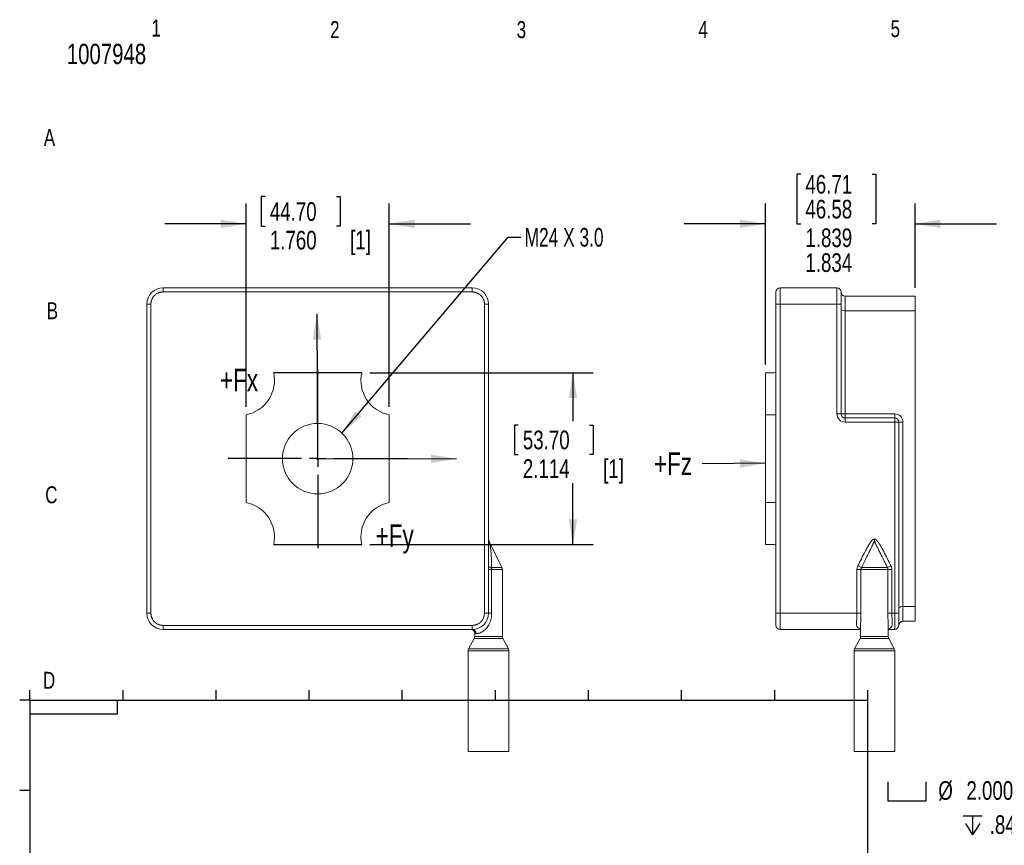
# Model space of a CAD drawing. Header units: inches. Extents: x 0.1 to 10.7, y 0.2 to 8.3.
# Tile 2 of 3: x 0.1 to 6.2, y 3.2 to 8.2. Entities that reach past the tile are written whole.
import ezdxf

# ---------------------------------------------------------------- set-up
doc = ezdxf.new("R2010")
doc.units = ezdxf.units.IN
doc.header["$MEASUREMENT"] = 0
doc.linetypes.add('CENTERX2', pattern=[0.8, 0.5, -0.1, 0.1, -0.1])
for name, color, linetype in [('BORDER', 1, 'Continuous'), ('CENTER', 151, 'CENTERX2'), ('DIMENSIONS', 150, 'Continuous'), ('TEXT', 7, 'Continuous')]:
    doc.layers.add(name, color=color, linetype=linetype)
doc.styles.add('SLDTEXTSTYLE1', font='TXT', dxfattribs={"width": 0.75})
doc.styles.add('SLDTEXTSTYLE3', font='TXT', dxfattribs={"width": 0.694444})
doc.dimstyles.new('SLDDIMSTYLE0', dxfattribs={"dimtxt": 0.114583, "dimasz": 0.156, "dimexe": 0, "dimexo": 0.0625, "dimgap": 0.028646, "dimtad": 0, "dimtih": 1, "dimtoh": 1, "dimdec": 3, "dimlfac": 2, "dimrnd": 1e-09, "dimzin": 4, "dimdsep": 46, "dimtxsty": 'SLDTEXTSTYLE1', "dimsah": 1, "dimcen": 0.09, "dimadec": 0, "dimazin": 1, "dimtfac": 1, "dimtdec": 3, "dimtmove": 0, "dimatfit": 0, "dimfxl": 0, "dimfrac": 2, "dimtolj": 1, "dimtzin": 12, "dimarcsym": 0})
doc.dimstyles.new('SLDDIMSTYLE1', dxfattribs={"dimtxt": 0.114583, "dimasz": 0.156, "dimexe": 0, "dimexo": 0.0625, "dimgap": 0.028646, "dimtad": 0, "dimtih": 1, "dimtoh": 1, "dimdec": 3, "dimlfac": 2, "dimrnd": 1e-09, "dimzin": 12, "dimdsep": 46, "dimtxsty": 'SLDTEXTSTYLE1', "dimsah": 1, "dimcen": 0.09, "dimadec": 0, "dimazin": 3, "dimtfac": 1, "dimtdec": 3, "dimtofl": 0, "dimtmove": 0, "dimatfit": 3, "dimfxl": 0, "dimfrac": 2, "dimtolj": 1, "dimtzin": 12, "dimarcsym": 0})
doc.dimstyles.new('SLDDIMSTYLE2', dxfattribs={"dimtxt": 0.18, "dimasz": 0.156, "dimexe": 0, "dimexo": 0.0625, "dimgap": 0, "dimtad": 0, "dimtih": 1, "dimtoh": 1, "dimdec": 0, "dimrnd": 1e-09, "dimzin": 0, "dimdsep": 46, "dimtxsty": 'Standard', "dimsah": 1, "dimcen": 0.09, "dimadec": 0, "dimazin": 0, "dimtfac": 0.156, "dimtdec": 0, "dimtofl": 0, "dimtmove": 0, "dimatfit": 3, "dimfxl": 0, "dimfrac": 2, "dimtolj": 1, "dimtzin": 0, "dimarcsym": 0})
doc.dimstyles.new('SLDDIMSTYLE3', dxfattribs={"dimtxt": 0.114583, "dimasz": 0.156, "dimexe": 0, "dimexo": 0.0625, "dimgap": 0.028646, "dimtad": 0, "dimtih": 1, "dimtoh": 1, "dimdec": 3, "dimlfac": 2, "dimrnd": 1e-09, "dimzin": 4, "dimdsep": 46, "dimtxsty": 'SLDTEXTSTYLE1', "dimsah": 1, "dimcen": 0.09, "dimadec": 0, "dimazin": 1, "dimlim": 1, "dimtp": -0.001, "dimtm": 0.006, "dimtfac": 1, "dimtdec": 3, "dimtmove": 0, "dimatfit": 0, "dimfxl": 0, "dimfrac": 2, "dimtolj": 1, "dimtzin": 12, "dimarcsym": 0})
doc.dimstyles.new('SLDDIMSTYLE7', dxfattribs={"dimtxt": 0.114583, "dimasz": 0.156, "dimexe": 0, "dimexo": 0.0625, "dimgap": 0.028646, "dimtad": 0, "dimtih": 1, "dimtoh": 1, "dimdec": 3, "dimlfac": 2, "dimrnd": 1e-09, "dimzin": 4, "dimdsep": 46, "dimtxsty": 'SLDTEXTSTYLE1', "dimsah": 1, "dimcen": 0, "dimadec": 0, "dimazin": 1, "dimtfac": 1, "dimtdec": 3, "dimtofl": 0, "dimtmove": 0, "dimatfit": 3, "dimfxl": 0, "dimfrac": 2, "dimtolj": 1, "dimtzin": 12, "dimarcsym": 0})

# ---------------------------------------------------------------- blocks, each defined once
blk = doc.blocks.new('_D')
at = {"layer": 'DIMENSIONS'}
for p, q in [((1.6411, 7.1589), (1.6179, 7.1589)), ((1.6179, 7.1589), (1.6179, 6.9768)), ((2.0801, 7.1589), (2.1033, 7.1589)), ((2.1033, 7.1589), (2.1033, 6.9768)), ((1.5244, 5.8673), (1.5244, 7.1164)), ((2.4044, 5.8673), (2.4044, 7.1164)), ((1.5244, 6.9914), (1.0244, 6.9914)), ((1.6179, 6.9768), (1.6411, 6.9768)), ((2.1033, 6.9768), (2.0801, 6.9768)), ((2.4044, 6.9914), (2.9044, 6.9914))]:
    blk.add_line(p, q, dxfattribs=at)
for points in [[(1.5244, 6.9914), (1.3684, 7.0174), (1.3684, 6.9654)], [(2.4044, 6.9914), (2.5604, 6.9654), (2.5604, 7.0174)]]:
    blk.add_solid(points, dxfattribs=at)
at = {"layer": 'DIMENSIONS', "char_height": 0.11458, "attachment_point": 1, "style": 'SLDTEXTSTYLE1'}
for s, insert in [('44.70', (1.6702, 7.1245)), ('1.760', (1.6702, 6.9485)), ('[1]', (2.1637, 6.9485))]:
    blk.add_mtext(s, dxfattribs=dict(at, insert=insert))
blk = doc.blocks.new('_D_1')
at = {"layer": 'DIMENSIONS'}
for p, q in [((2.2849, 6.0762), (3.6581, 6.0762)), ((3.5331, 6.0762), (3.5331, 5.7776)), ((3.1964, 5.7543), (3.1732, 5.7543)), ((3.1732, 5.7543), (3.1732, 5.5723)), ((3.6354, 5.7543), (3.6586, 5.7543)), ((3.6586, 5.7543), (3.6586, 5.5723)), ((3.1732, 5.5723), (3.1964, 5.5723)), ((3.6586, 5.5723), (3.6354, 5.5723)), ((3.5331, 5.0192), (3.5331, 5.3962)), ((2.2849, 5.0192), (3.6581, 5.0192))]:
    blk.add_line(p, q, dxfattribs=at)
for points in [[(3.5331, 6.0762), (3.5071, 5.9202), (3.5591, 5.9202)], [(3.5331, 5.0192), (3.5591, 5.1752), (3.5071, 5.1752)]]:
    blk.add_solid(points, dxfattribs=at)
at = {"layer": 'DIMENSIONS', "char_height": 0.11458, "attachment_point": 1, "style": 'SLDTEXTSTYLE1'}
for s, insert in [('53.70', (3.2255, 5.72)), ('2.114', (3.2255, 5.544)), ('[1]', (3.719, 5.544))]:
    blk.add_mtext(s, dxfattribs=dict(at, insert=insert))
blk = doc.blocks.new('SW_CENTERMARKSYMBOL_0')
at = {"layer": 'CENTER', "color": 0}
for p, q in [((0, 0.1), (0, 0.55)), ((-0.1, 0), (-0.55, 0)), ((0, 0), (-0.05, 0)), ((0, 0), (0, 0.05)), ((0, 0), (0, -0.05)), ((0, 0), (0.05, 0)), ((0.1, 0), (0.55, 0)), ((0, -0.1), (0, -0.55))]:
    blk.add_line(p, q, dxfattribs=at)
blk = doc.blocks.new('_D_2')
at = {"layer": 'DIMENSIONS'}
for p, q in [((4.9332, 7.297), (4.9099, 7.297)), ((4.9099, 7.297), (4.9099, 6.9914)), ((5.3721, 7.297), (5.3954, 7.297)), ((5.3954, 7.297), (5.3954, 6.9914)), ((4.7164, 6.1262), (4.7164, 7.1164)), ((5.6364, 6.5977), (5.6364, 7.1164)), ((4.7164, 6.9914), (4.2164, 6.9914)), ((4.9099, 6.9914), (4.9332, 6.9914)), ((5.3954, 6.9914), (5.3721, 6.9914)), ((5.6364, 6.9914), (6.1364, 6.9914))]:
    blk.add_line(p, q, dxfattribs=at)
for points in [[(4.7164, 6.9914), (4.5604, 7.0174), (4.5604, 6.9654)], [(5.6364, 6.9914), (5.7924, 6.9654), (5.7924, 7.0174)]]:
    blk.add_solid(points, dxfattribs=at)
at = {"layer": 'DIMENSIONS', "char_height": 0.11458, "attachment_point": 1, "style": 'SLDTEXTSTYLE1'}
for s, insert in [('46.71', (4.9622, 7.2919)), ('46.58', (4.9622, 7.1391)), ('1.839', (4.9622, 6.9631)), ('1.834', (4.9622, 6.8103))]:
    blk.add_mtext(s, dxfattribs=dict(at, insert=insert))
blk = doc.blocks.new('SW_NOTE_4')
at = {"layer": 'DIMENSIONS', "color": 0, "insert": (-0.2958, 0.0704), "char_height": 0.1378, "attachment_point": 1, "style": 'SLDTEXTSTYLE1'}
blk.add_mtext('+Fz', dxfattribs=at)
blk = doc.blocks.new('SW_SYMBOL_HOLE_SPOT')
at = {"layer": 'DIMENSIONS', "color": 0}
for p, q in [((0, 34.4), (0, 3)), ((63, 3), (63, 34.4)), ((0, 3), (63, 3))]:
    blk.add_line(p, q, dxfattribs=at)
blk = doc.blocks.new('SW_SYMBOL_HOLE_DEPTH')
at = {"layer": 'DIMENSIONS', "color": 0}
for p, q in [((0, 34.4), (31.5, 34.4)), ((15.7, 34.4), (15.7, 3)), ((3.9, 21.9), (15.7, 3)), ((27.6, 21.9), (15.7, 3))]:
    blk.add_line(p, q, dxfattribs=at)
blk = doc.blocks.new('_D_9')
at = {"layer": 'DIMENSIONS'}
for p, q in [((8.0979, 5.1147), (7.1031, 3.3917)), ((6.3735, 3.5992), (6.3502, 3.5992)), ((6.3502, 3.5992), (6.3502, 3.4171)), ((6.8124, 3.5992), (6.8357, 3.5992)), ((6.8357, 3.5992), (6.8357, 3.4171)), ((6.3502, 3.4171), (6.3735, 3.4171)), ((6.8357, 3.4171), (6.8124, 3.4171)), ((7.1031, 3.3917), (6.8531, 3.3917))]:
    blk.add_line(p, q, dxfattribs=at)
blk.add_solid([(8.0979, 5.1147), (7.9974, 4.9926), (8.0424, 4.9666)], dxfattribs=at)
at = {"layer": 'DIMENSIONS', "xscale": 0.003717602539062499, "yscale": 0.003717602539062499, "zscale": 0.003717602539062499}
for name, p in [('SW_SYMBOL_HOLE_SPOT', (5.4695, 3.433)), ('SW_SYMBOL_HOLE_DEPTH', (5.9313, 3.2233))]:
    blk.add_blockref(name, p, dxfattribs=at)
at = {"layer": 'DIMENSIONS', "char_height": 0.11458, "attachment_point": 1, "style": 'SLDTEXTSTYLE1'}
for s, insert in [('%%c', (5.779, 3.5648)), ('2.000', (5.9519, 3.5648)), ('50.80', (6.4025, 3.5648)), ('.840', (6.0951, 3.3551))]:
    blk.add_mtext(s, dxfattribs=dict(at, insert=insert))

msp = doc.modelspace()

# ---------------------------------------------------------------- linework, layer by layer
at = {"color": 1, "linetype": 'Continuous', "lineweight": 15}
for p, q in [((2.91435, 6.59772), (1.01435, 6.59772)), ((1.01435, 6.59772), (1.01435, 6.57272)), ((2.91435, 6.57272), (2.91435, 6.59772)), ((4.80637, 6.49772), (4.80637, 6.59772)), ((5.15637, 6.59772), (4.80637, 6.59772)), ((5.15637, 6.49772), (5.15637, 6.59772)), ((2.91435, 6.57272), (1.01435, 6.57272)), ((5.20637, 6.54772), (5.20637, 6.45691)), ((5.63637, 6.54772), (5.20637, 6.54772)), ((5.63637, 6.54772), (5.63637, 6.45691)), ((0.91435, 6.49772), (0.91435, 4.59772)), ((0.93935, 6.49772), (0.91435, 6.49772)), ((0.93935, 6.49772), (0.93935, 4.59772)), ((2.98935, 4.59772), (2.98935, 6.49772)), ((2.98935, 6.49772), (3.01435, 6.49772)), ((3.01435, 4.59772), (3.01435, 6.49772)), ((4.78137, 6.49772), (4.80637, 6.49772)), ((4.78137, 4.59772), (4.78137, 6.49772)), ((4.80637, 4.59772), (4.80637, 6.49772)), ((4.80637, 6.49772), (5.15637, 6.49772)), ((5.15637, 6.49772), (5.15637, 5.82272)), ((5.15637, 6.49772), (5.18137, 6.49772)), ((5.18137, 6.46727), (5.18137, 6.49772)), ((5.18137, 5.82272), (5.18137, 6.46727)), ((5.20637, 6.45691), (5.20637, 5.82272)), ((5.20637, 6.45691), (5.63637, 6.45691)), ((5.63637, 6.45691), (5.63637, 4.63853)), ((1.69352, 6.07749), (2.23519, 6.07749)), ((2.2349, 6.07622), (1.6938, 6.07622)), ((4.71637, 5.81734), (4.71637, 6.07622)), ((4.71637, 6.07622), (4.76887, 6.07622)), ((1.52435, 5.27811), (1.52435, 5.81734)), ((2.40435, 5.81734), (2.40435, 5.27811)), ((4.78137, 5.81734), (4.71637, 5.81734)), ((4.71637, 5.81734), (4.71637, 5.27811)), ((5.18137, 5.82272), (5.15637, 5.82272)), ((5.18137, 5.82272), (5.20637, 5.82272)), ((5.20637, 5.79772), (5.20637, 5.82272)), ((5.20637, 5.82272), (5.51137, 5.82272)), ((5.51137, 5.82272), (5.51137, 5.79772)), ((5.51137, 5.79772), (5.20637, 5.79772)), ((5.20637, 5.79772), (5.20637, 5.77272)), ((5.20637, 5.77272), (5.51137, 5.77272)), ((5.51137, 5.77272), (5.51137, 5.79772)), ((5.51137, 5.77272), (5.51137, 4.59772)), ((5.53637, 5.77272), (5.51137, 5.77272)), ((5.53637, 4.62818), (5.53637, 5.77272)), ((5.53637, 5.77272), (5.56137, 5.77272)), ((5.56137, 5.77272), (5.56137, 4.63853)), ((4.71637, 5.27811), (4.78137, 5.27811)), ((4.71637, 5.01922), (4.71637, 5.27811)), ((3.09684, 4.8779), (3.01686, 5.04255)), ((5.38637, 5.05347), (5.38637, 5.04255)), ((2.23519, 5.01796), (1.69352, 5.01796)), ((2.2349, 5.01922), (1.6938, 5.01922)), ((4.76887, 5.01922), (4.71637, 5.01922)), ((3.01435, 4.86697), (3.03367, 4.86697)), ((3.03367, 4.86697), (3.03367, 4.59772)), ((3.09935, 4.45397), (3.09935, 4.86697)), ((5.27925, 4.86697), (5.3036, 4.86697)), ((5.27925, 4.86697), (5.27925, 4.59772)), ((5.28442, 4.88882), (5.30626, 4.8779)), ((5.46915, 4.86697), (5.3036, 4.86697)), ((5.3036, 4.86697), (5.3036, 4.59772)), ((5.30626, 4.8779), (5.46649, 4.8779)), ((5.46649, 4.8779), (5.48833, 4.88882)), ((5.46915, 4.59772), (5.46915, 4.86697)), ((5.4935, 4.86697), (5.46915, 4.86697)), ((5.4935, 4.59772), (5.4935, 4.86697)), ((5.53637, 4.62818), (5.53637, 4.59772)), ((5.56137, 4.63853), (5.56137, 4.54772)), ((5.63637, 4.63853), (5.56137, 4.63853)), ((5.63637, 4.63853), (5.63637, 4.54772)), ((0.93935, 4.59772), (0.91435, 4.59772)), ((2.98935, 4.59772), (3.01435, 4.59772)), ((3.03367, 4.59772), (3.01435, 4.59772)), ((4.78137, 4.59772), (4.80637, 4.59772)), ((5.27925, 4.59772), (4.80637, 4.59772)), ((4.80637, 4.49772), (4.80637, 4.59772)), ((5.3036, 4.59772), (5.27925, 4.59772)), ((5.46915, 4.59772), (5.4935, 4.59772)), ((5.51137, 4.59772), (5.4935, 4.59772)), ((5.51137, 4.49772), (5.51137, 4.59772)), ((5.51137, 4.59772), (5.53637, 4.59772)), ((5.56137, 4.54772), (5.63637, 4.54772)), ((1.01435, 4.52272), (2.91435, 4.52272)), ((1.01435, 4.52272), (1.01435, 4.49772)), ((1.01435, 4.49772), (2.91435, 4.49772)), ((2.91435, 4.52272), (2.91435, 4.49772)), ((4.80637, 4.49772), (5.30137, 4.49772)), ((5.30137, 4.52272), (5.30137, 4.45397)), ((5.47137, 4.45397), (5.47137, 4.52272)), ((5.47137, 4.49772), (5.51137, 4.49772)), ((2.92641, 4.44221), (2.89229, 4.37824)), ((2.92935, 4.47272), (2.92935, 4.45397)), ((3.13641, 4.37824), (3.10229, 4.44221)), ((5.29843, 4.44221), (5.26431, 4.37824)), ((5.50843, 4.37824), (5.47431, 4.44221)), ((2.88935, 4.36647), (2.88935, 3.74772)), ((3.13935, 3.74772), (3.13935, 4.36647)), ((5.26137, 4.36647), (5.26137, 3.74772)), ((5.51137, 3.74772), (5.51137, 4.36647)), ((2.88935, 3.74772), (3.01435, 3.74772)), ((3.01435, 3.74772), (3.13935, 3.74772)), ((5.26137, 3.74772), (5.51137, 3.74772))]:
    msp.add_line(p, q, dxfattribs=at)
at = {"color": 8, "linetype": 'Continuous', "lineweight": 15}
for p, q in [((3.09935, 4.86697), (3.03367, 4.86697)), ((3.034, 4.8779), (3.09684, 4.8779)), ((3.01435, 4.44221), (2.92641, 4.44221)), ((2.93708, 4.47272), (2.92935, 4.47272)), ((2.92935, 4.45397), (3.01435, 4.45397)), ((3.01435, 4.45397), (3.09935, 4.45397)), ((3.10229, 4.44221), (3.01435, 4.44221)), ((5.47431, 4.44221), (5.29843, 4.44221)), ((5.30137, 4.45397), (5.47137, 4.45397)), ((2.88935, 4.36647), (3.13935, 4.36647)), ((2.89229, 4.37824), (3.13641, 4.37824)), ((5.26137, 4.36647), (5.51137, 4.36647)), ((5.26431, 4.37824), (5.50843, 4.37824))]:
    msp.add_line(p, q, dxfattribs=at)
at = {"color": 1, "linetype": 'Continuous', "lineweight": 15, "flags": 128}
msp.add_lwpolyline([(3.01435, 4.88882), (3.01471, 4.88693), (3.01577, 4.8851), (3.01751, 4.88338), (3.01987, 4.88181), (3.02279, 4.88044), (3.02619, 4.87931), (3.02996, 4.87846), (3.034, 4.8779)], dxfattribs=at)
at = {"color": 1, "linetype": 'Continuous', "lineweight": 15}
msp.add_circle((1.96435, 5.54772), 0.21654, dxfattribs=at)
for centre, radius, start, end in [((1.01435, 6.49772), 0.1, 90, 180), ((2.91435, 6.49772), 0.1, 0, 90), ((4.80637, 6.57272), 0.025, 90, 180), ((5.15637, 6.57272), 0.025, 0, 90), ((5.20637, 6.57272), 0.025, 180, 270), ((1.48235, 6.02972), 0.2165, 281.186043, 12.402656), ((2.44635, 6.02972), 0.2165, 167.597344, 258.813957), ((5.20637, 5.82272), 0.025, 180, 270), ((5.51137, 5.77272), 0.025, 0, 90), ((1.48235, 5.06572), 0.2165, 347.597344, 78.813957), ((2.44635, 5.06572), 0.2165, 101.186043, 192.402656), ((3.03935, 5.05347), 0.025, 180, 205.906508), ((3.07435, 4.86697), 0.025, 0, 25.906508), ((1.01435, 4.59772), 0.1, 180, 270), ((2.91435, 4.59772), 0.1, 270, 0), ((5.56137, 4.52272), 0.025, 90, 180), ((2.90435, 4.47272), 0.025, 0, 90), ((2.91316, 4.47381), 0.02395, 357.40383, 87.143781), ((4.80637, 4.52272), 0.025, 180, 270), ((5.51137, 4.52272), 0.025, 270, 0), ((2.90435, 4.45397), 0.025, 331.927513, 0), ((3.12435, 4.45397), 0.025, 180, 208.072487), ((5.27637, 4.45397), 0.025, 331.927513, 0), ((5.49637, 4.45397), 0.025, 180, 208.072487), ((2.91435, 4.36647), 0.025, 151.927513, 180), ((3.11435, 4.36647), 0.025, 0, 28.072487), ((5.28637, 4.36647), 0.025, 151.927513, 180), ((5.48637, 4.36647), 0.025, 0, 28.072487)]:
    msp.add_arc(centre, radius, start, end, dxfattribs=at)
for centre, start_param, end_param in [((5.20637, 6.46727), 3.1415927, 4.712389), ((5.56137, 4.62818), 1.5707963, 3.1415927)]:
    msp.add_ellipse(centre, major_axis=(0.025, 0), ratio=0.4142136, start_param=start_param, end_param=end_param, dxfattribs=at)
for points, knots in [([(1.01435, 6.57272), (1.013, 6.5727), (1.01029, 6.57266), (1.00626, 6.57233), (1.00227, 6.57179), (0.99832, 6.57104), (0.99441, 6.57007), (0.99054, 6.56888), (0.98563, 6.56709), (0.97979, 6.56443), (0.9732, 6.56058), (0.96698, 6.55604), (0.96123, 6.55085), (0.95603, 6.5451), (0.9515, 6.53888), (0.94764, 6.53228), (0.94457, 6.52552), (0.94221, 6.51867), (0.94057, 6.5118), (0.93954, 6.50481), (0.93942, 6.50009), (0.93935, 6.49772)], [0, 0, 0, 0, 0.0345533, 0.0688528, 0.1029976, 0.1370881, 0.1712254, 0.2055098, 0.2400407, 0.3043095, 0.3686664, 0.4343027, 0.5000289, 0.5656652, 0.6313914, 0.6956602, 0.760017, 0.8202325, 0.8799419, 0.9396848, 1, 1, 1, 1]), ([(2.98935, 6.49772), (2.98933, 6.49908), (2.98929, 6.50178), (2.98895, 6.50582), (2.98842, 6.50981), (2.98767, 6.51376), (2.9867, 6.51766), (2.98551, 6.52153), (2.98372, 6.52644), (2.98106, 6.53228), (2.97721, 6.53888), (2.97267, 6.5451), (2.96748, 6.55085), (2.96173, 6.55604), (2.95551, 6.56057), (2.94891, 6.56443), (2.94215, 6.56751), (2.9353, 6.56986), (2.92843, 6.57151), (2.92144, 6.57253), (2.91672, 6.57266), (2.91435, 6.57272)], [0, 0, 0, 0, 0.03455334, 0.06885284, 0.10299762, 0.13708814, 0.17122536, 0.20550981, 0.24004074, 0.30430954, 0.36866635, 0.43430267, 0.50002888, 0.56566521, 0.63139142, 0.69566022, 0.76001704, 0.82023254, 0.87994193, 0.93968485, 1, 1, 1, 1]), ([(4.78137, 6.49772), (4.78137, 6.49908), (4.78137, 6.50178), (4.78137, 6.50582), (4.78137, 6.50981), (4.78137, 6.51376), (4.78137, 6.51766), (4.78137, 6.52153), (4.78137, 6.52644), (4.78137, 6.53228), (4.78137, 6.53888), (4.78137, 6.5451), (4.78137, 6.55085), (4.78137, 6.55604), (4.78137, 6.56057), (4.78137, 6.56443), (4.78137, 6.56751), (4.78137, 6.56986), (4.78137, 6.57151), (4.78137, 6.57253), (4.78137, 6.57266), (4.78137, 6.57272)], [0, 0, 0, 0, 0.03455334, 0.06885284, 0.10299762, 0.13708814, 0.17122536, 0.20550981, 0.24004074, 0.30430954, 0.36866635, 0.43430267, 0.50002888, 0.56566521, 0.63139142, 0.69566022, 0.76001704, 0.82023254, 0.87994193, 0.93968485, 1, 1, 1, 1]), ([(5.15637, 5.82272), (5.15637, 5.80946), (5.16164, 5.79674), (5.1804, 5.77799), (5.19311, 5.77272), (5.20637, 5.77272)], [0, 0, 0, 0, 0.5, 0.5, 1, 1, 1, 1]), ([(3.01686, 5.04255), (3.01687, 5.04253), (3.01689, 5.04249), (3.01698, 5.04227), (3.01711, 5.04198), (3.01729, 5.04155), (3.01751, 5.04102), (3.01778, 5.04036), (3.01808, 5.03958), (3.01843, 5.03868), (3.0188, 5.03766), (3.01921, 5.03652), (3.01964, 5.03526), (3.02009, 5.03389), (3.02056, 5.03239), (3.02104, 5.03077), (3.02154, 5.02904), (3.02203, 5.02718), (3.02253, 5.0252), (3.02303, 5.02311), (3.02353, 5.02089), (3.02402, 5.01856), (3.0245, 5.0161), (3.02498, 5.01353), (3.02544, 5.01083), (3.02675, 5.00275), (3.02864, 4.98756), (3.03082, 4.96073), (3.03277, 4.9236), (3.03355, 4.89444), (3.034, 4.8779)], [0, 0, 0, 0, 0.0007957, 0.0020893, 0.0040324, 0.0066664, 0.0100075, 0.0140634, 0.0188387, 0.0243363, 0.0305581, 0.0375058, 0.0451805, 0.0535831, 0.0627143, 0.0725746, 0.0831643, 0.0944835, 0.1065323, 0.1193104, 0.1328175, 0.147053, 0.1620162, 0.1777063, 0.1941222, 0.211263, 0.3254217, 0.4712211, 0.6999064, 1, 1, 1, 1]), ([(5.38637, 5.05347), (5.38425, 5.05347), (5.38219, 5.05289), (5.37838, 5.05104), (5.37666, 5.0498), (5.37344, 5.04707), (5.37195, 5.04557), (5.36917, 5.04251), (5.36785, 5.04092), (5.36153, 5.03284), (5.35716, 5.02595), (5.3487, 5.012), (5.34467, 5.00491), (5.33675, 4.99062), (5.33288, 4.98342), (5.3214, 4.96175), (5.31391, 4.9472), (5.29908, 4.91805), (5.29173, 4.90344), (5.28442, 4.88882)], [0, 0, 0, 0, 0.03125, 0.03125, 0.0625, 0.0625, 0.09375, 0.09375, 0.125, 0.125, 0.25, 0.25, 0.375, 0.375, 0.5, 0.5, 0.75, 0.75, 1, 1, 1, 1]), ([(5.38637, 5.04255), (5.38633, 5.04253), (5.3862, 5.04249), (5.38608, 5.04227), (5.38593, 5.04198), (5.38576, 5.04155), (5.38556, 5.04102), (5.38533, 5.04036), (5.38505, 5.03958), (5.38473, 5.03868), (5.38435, 5.03766), (5.38392, 5.03652), (5.38343, 5.03526), (5.38288, 5.03389), (5.38226, 5.03239), (5.38158, 5.03077), (5.38082, 5.02904), (5.38, 5.02718), (5.37911, 5.0252), (5.37815, 5.02311), (5.37712, 5.02089), (5.37602, 5.01856), (5.37484, 5.0161), (5.37361, 5.01353), (5.3723, 5.01083), (5.36835, 5.00275), (5.36081, 4.98756), (5.34738, 4.96073), (5.32889, 4.9236), (5.31445, 4.89444), (5.30626, 4.8779)], [0, 0, 0, 0, 0.0007957, 0.0020893, 0.0040324, 0.0066664, 0.0100075, 0.0140634, 0.0188387, 0.0243363, 0.0305581, 0.0375058, 0.0451805, 0.0535831, 0.0627143, 0.0725746, 0.0831643, 0.0944835, 0.1065323, 0.1193104, 0.1328175, 0.147053, 0.1620162, 0.1777063, 0.1941222, 0.211263, 0.3254217, 0.4712211, 0.6999064, 1, 1, 1, 1]), ([(5.48833, 4.88882), (5.48101, 4.90345), (5.47367, 4.91806), (5.45883, 4.94721), (5.45135, 4.96175), (5.43986, 4.98342), (5.43599, 4.99062), (5.42808, 5.00491), (5.42404, 5.01201), (5.41559, 5.02596), (5.41122, 5.03284), (5.40489, 5.04092), (5.40358, 5.04251), (5.40079, 5.04558), (5.3993, 5.04708), (5.39609, 5.04981), (5.39437, 5.05104), (5.39056, 5.05289), (5.38849, 5.05347), (5.38637, 5.05347)], [0, 0, 0, 0, 0.25, 0.25, 0.5, 0.5, 0.625, 0.625, 0.75, 0.75, 0.875, 0.875, 0.90625, 0.90625, 0.9375, 0.9375, 0.96875, 0.96875, 1, 1, 1, 1]), ([(5.46649, 4.8779), (5.46266, 4.88563), (5.45544, 4.90024), (5.44098, 4.92939), (5.42633, 4.9588), (5.41193, 4.98756), (5.40339, 5.00477), (5.3977, 5.01648), (5.39413, 5.02407), (5.3913, 5.03037), (5.38953, 5.03462), (5.38854, 5.03718), (5.38808, 5.03843), (5.38769, 5.03951), (5.38737, 5.04042), (5.38711, 5.04117), (5.38689, 5.04176), (5.38671, 5.04216), (5.38658, 5.04246), (5.38643, 5.04253), (5.38637, 5.04255)], [0, 0, 0, 0, 0.1402664, 0.2649079, 0.5288325, 0.6746147, 0.7887776, 0.8428159, 0.888707, 0.9274736, 0.9580314, 0.9666569, 0.9742725, 0.9808809, 0.9864856, 0.9910914, 0.9947064, 0.9973463, 0.999053, 1, 1, 1, 1]), ([(3.034, 4.8779), (3.03396, 4.87723), (3.03387, 4.87588), (3.03378, 4.87375), (3.03372, 4.87155), (3.03368, 4.86928), (3.03367, 4.86774), (3.03367, 4.86697)], [0, 0, 0, 0, 0.196488, 0.3945228, 0.5943082, 0.79606, 1, 1, 1, 1]), ([(5.30626, 4.8779), (5.30594, 4.87723), (5.30529, 4.87588), (5.30455, 4.87375), (5.30401, 4.87155), (5.30366, 4.86928), (5.30362, 4.86774), (5.3036, 4.86697)], [0, 0, 0, 0, 0.196488, 0.3945228, 0.5943082, 0.79606, 1, 1, 1, 1]), ([(5.46915, 4.86697), (5.46913, 4.86762), (5.4691, 4.8689), (5.46886, 4.8708), (5.46848, 4.87266), (5.46796, 4.87447), (5.4673, 4.87622), (5.46676, 4.87734), (5.46649, 4.8779)], [0, 0, 0, 0, 0.1701093, 0.3386728, 0.5058192, 0.6716753, 0.8363637, 1, 1, 1, 1]), ([(0.93935, 4.59772), (0.93937, 4.59637), (0.93941, 4.59366), (0.93975, 4.58963), (0.94028, 4.58564), (0.94104, 4.58169), (0.94201, 4.57778), (0.94319, 4.57391), (0.94498, 4.56901), (0.94764, 4.56316), (0.9515, 4.55657), (0.95603, 4.55035), (0.96122, 4.5446), (0.96698, 4.53941), (0.97319, 4.53487), (0.97979, 4.53101), (0.98655, 4.52794), (0.9934, 4.52558), (1.00027, 4.52394), (1.00727, 4.52291), (1.01198, 4.52279), (1.01435, 4.52272)], [0, 0, 0, 0, 0.0345533, 0.0688528, 0.1029976, 0.1370881, 0.1712254, 0.2055098, 0.2400407, 0.3043095, 0.3686664, 0.4343027, 0.5000289, 0.5656652, 0.6313914, 0.6956602, 0.760017, 0.8202325, 0.8799419, 0.9396848, 1, 1, 1, 1]), ([(2.91435, 4.52272), (2.91571, 4.52274), (2.91841, 4.52279), (2.92244, 4.52312), (2.92644, 4.52366), (2.93039, 4.52441), (2.93429, 4.52538), (2.93816, 4.52656), (2.94307, 4.52836), (2.94891, 4.53101), (2.95551, 4.53487), (2.96172, 4.5394), (2.96748, 4.54459), (2.97267, 4.55035), (2.9772, 4.55656), (2.98106, 4.56316), (2.98413, 4.56992), (2.98649, 4.57677), (2.98814, 4.58364), (2.98916, 4.59064), (2.98929, 4.59535), (2.98935, 4.59772)], [0, 0, 0, 0, 0.0345533, 0.0688528, 0.1029976, 0.1370881, 0.1712254, 0.2055098, 0.2400407, 0.3043095, 0.3686664, 0.4343027, 0.5000289, 0.5656652, 0.6313914, 0.6956602, 0.760017, 0.8202325, 0.8799419, 0.9396848, 1, 1, 1, 1]), ([(3.03367, 4.59772), (3.03365, 4.59585), (3.03361, 4.5921), (3.03331, 4.58651), (3.03284, 4.58094), (3.03216, 4.57541), (3.03129, 4.56991), (3.03022, 4.56444), (3.02862, 4.55755), (3.02628, 4.54938), (3.02292, 4.54009), (3.01901, 4.53117), (3.0159, 4.52553), (3.01435, 4.52272)], [0, 0, 0, 0, 0.0717966, 0.1432782, 0.2145351, 0.2856585, 0.3567401, 0.4278716, 0.4991447, 0.6275164, 0.7533905, 0.8773488, 1, 1, 1, 1]), ([(4.78137, 4.52272), (4.78137, 4.52274), (4.78137, 4.52279), (4.78137, 4.52312), (4.78137, 4.52366), (4.78137, 4.52441), (4.78137, 4.52538), (4.78137, 4.52656), (4.78137, 4.52836), (4.78137, 4.53101), (4.78137, 4.53487), (4.78137, 4.5394), (4.78137, 4.54459), (4.78137, 4.55035), (4.78137, 4.55656), (4.78137, 4.56316), (4.78137, 4.56992), (4.78137, 4.57677), (4.78137, 4.58364), (4.78137, 4.59064), (4.78137, 4.59535), (4.78137, 4.59772)], [0, 0, 0, 0, 0.0345533, 0.0688528, 0.1029976, 0.1370881, 0.1712254, 0.2055098, 0.2400407, 0.3043095, 0.3686664, 0.4343027, 0.5000289, 0.5656652, 0.6313914, 0.6956602, 0.760017, 0.8202325, 0.8799419, 0.9396848, 1, 1, 1, 1]), ([(5.3036, 4.59772), (5.30359, 4.59585), (5.30359, 4.5921), (5.30352, 4.58651), (5.30341, 4.58094), (5.30326, 4.57541), (5.30308, 4.56991), (5.30286, 4.56444), (5.30257, 4.55755), (5.3022, 4.54938), (5.30178, 4.54009), (5.30145, 4.53117), (5.3014, 4.52553), (5.30137, 4.52272)], [0, 0, 0, 0, 0.0717966, 0.1432782, 0.2145351, 0.2856585, 0.3567401, 0.4278716, 0.4991447, 0.6275164, 0.7533905, 0.8773488, 1, 1, 1, 1]), ([(5.47137, 4.52272), (5.47137, 4.52411), (5.47135, 4.5269), (5.47126, 4.53119), (5.47113, 4.53557), (5.47096, 4.54005), (5.47076, 4.54463), (5.47055, 4.54931), (5.47034, 4.55408), (5.47005, 4.56046), (5.46971, 4.56847), (5.4694, 4.57813), (5.46919, 4.5879), (5.46916, 4.59444), (5.46915, 4.59772)], [0, 0, 0, 0, 0.0611017, 0.1224519, 0.1841282, 0.2462072, 0.3087638, 0.3718715, 0.4356017, 0.5000236, 0.6248577, 0.7494694, 0.874353, 1, 1, 1, 1]), ([(3.01435, 4.52272), (3.0135, 4.52129), (3.0118, 4.51844), (3.00908, 4.51433), (3.00624, 4.5104), (3.0033, 4.50666), (3.00025, 4.5031), (2.99483, 4.49731), (2.98661, 4.48998), (2.97527, 4.48253), (2.96376, 4.47729), (2.95488, 4.47473), (2.94845, 4.47355), (2.94424, 4.47303), (2.94033, 4.47276), (2.93821, 4.47274), (2.93708, 4.47272)], [0, 0, 0, 0, 0.0434577, 0.0861286, 0.1280846, 0.1694015, 0.2101588, 0.250439, 0.3770991, 0.5002781, 0.621708, 0.7505999, 0.8103057, 0.8747781, 0.933337, 1, 1, 1, 1])]:
    msp.add_open_spline(points, degree=3, knots=knots, dxfattribs=at)
for points in [[(5.18137, 6.49772), (5.18137, 6.53912), (5.18137, 6.57272), (5.18137, 6.57272)], [(4.76887, 6.07622), (4.77309, 6.07622), (4.77725, 6.07664), (4.78137, 6.07749)], [(5.56137, 5.77272), (5.56137, 5.80032), (5.53897, 5.82272), (5.51137, 5.82272)], [(4.76887, 5.01922), (4.77309, 5.01922), (4.77725, 5.0188), (4.78137, 5.01796)], [(5.28442, 4.88882), (5.28103, 4.88203), (5.27925, 4.87454), (5.27925, 4.86697)], [(5.4935, 4.86697), (5.4935, 4.87451), (5.49171, 4.88206), (5.48833, 4.88882)], [(5.53637, 4.52272), (5.53637, 4.52272), (5.53637, 4.55633), (5.53637, 4.59772)]]:
    msp.add_open_spline(points, degree=3, dxfattribs=at)
at = {"color": 8, "linetype": 'Continuous', "lineweight": 15}
for points, knots in [([(5.30137, 4.50069), (5.29636, 4.50235), (5.28629, 4.50569), (5.27832, 4.51696), (5.27588, 4.53299), (5.27685, 4.55262), (5.27876, 4.57453), (5.27909, 4.59), (5.27925, 4.59772)], [0, 0, 0, 0, 0.1654323, 0.3318864, 0.4990546, 0.6663903, 0.8335919, 1, 1, 1, 1]), ([(5.4935, 4.59772), (5.49366, 4.59001), (5.49398, 4.57455), (5.4959, 4.55267), (5.49683, 4.53316), (5.4946, 4.51698), (5.48607, 4.50615), (5.47746, 4.5015), (5.47138, 4.50069), (5.47137, 4.50068)], [0, 0, 0, 0, 0.166349, 0.3332298, 0.4997896, 0.6660715, 0.8331722, 0.9997311, 1, 1, 1, 1])]:
    msp.add_open_spline(points, degree=3, knots=knots, dxfattribs=at)
at = {"layer": 'BORDER'}
for p, q in [((0.1957, 4.06241), (0.1957, 4.12491)), ((0.76792, 4.06241), (0.76792, 4.12491)), ((1.34015, 4.06241), (1.34015, 4.12491)), ((1.91237, 4.06241), (1.91237, 4.12491)), ((2.48459, 4.06241), (2.48459, 4.12491)), ((3.05681, 4.06241), (3.05681, 4.12491)), ((3.62903, 4.06241), (3.62903, 4.12491)), ((4.20126, 4.06241), (4.20126, 4.12491)), ((4.77348, 4.06241), (4.77348, 4.12491)), ((5.3457, 4.06241), (5.3457, 4.12491)), ((0.1957, 4.06241), (0.1332, 4.06241)), ((0.1957, 4.06241), (5.3457, 4.06241)), ((0.1957, 4.06241), (0.1957, 0.16845)), ((0.7335, 3.9781), (0.7335, 4.06241)), ((5.3457, 0.16845), (5.3457, 4.06241)), ((0.1957, 3.9781), (0.7335, 3.9781)), ((0.19513, 3.50741), (0.13263, 3.50741))]:
    msp.add_line(p, q, dxfattribs=at)

# ---------------------------------------------------------------- block references
at = {"layer": 'CENTER'}
msp.add_blockref('SW_CENTERMARKSYMBOL_0', (1.96435, 5.54772), dxfattribs=at)
at = {"layer": 'DIMENSIONS'}
msp.add_blockref('SW_NOTE_4', (4.32723, 5.51558), dxfattribs=at)

# ---------------------------------------------------------------- texts
at = {"layer": 'DIMENSIONS', "attachment_point": 1}
for s, insert, char_height, style in [('M24 X 3.0', (3.23638, 6.96609), 0.114583, 'SLDTEXTSTYLE3'), ('+Fx', (1.36378, 6.1), 0.137795, 'SLDTEXTSTYLE1'), ('+Fy', (2.32066, 5.14313), 0.137795, 'SLDTEXTSTYLE1')]:
    msp.add_mtext(s, dxfattribs=dict(at, insert=insert, char_height=char_height, style=style))
at = {"layer": 'TEXT', "char_height": 0.10417, "attachment_point": 1, "style": 'SLDTEXTSTYLE1'}
for s, insert in [('1', (0.94252, 8.24653)), ('2', (2.04051, 8.23752)), ('3', (3.18758, 8.23752)), ('4', (4.3044, 8.23825)), ('5', (5.48562, 8.24339)), ('A', (0.28074, 7.57365)), ('B', (0.29896, 6.50928)), ('C', (0.28951, 5.37755)), ('D', (0.27563, 4.23724))]:
    msp.add_mtext(s, dxfattribs=dict(at, insert=insert))
at = {"layer": 'TEXT', "color": 1, "insert": (0.42209, 8.09835), "char_height": 0.125, "attachment_point": 1, "style": 'SLDTEXTSTYLE1'}
msp.add_mtext('1007948', dxfattribs=at)

# ---------------------------------------------------------------- dimensions: what is measured, and where the dimension line sits
at = {"layer": 'DIMENSIONS'}
dim = msp.add_linear_dim(base=(5.63637, 6.99143), p1=(4.71637, 6.07622), p2=(5.63637, 6.54772), dimstyle='SLDDIMSTYLE3', dxfattribs=at)
dim.commit()
dim.dimension.update_dxf_attribs({"geometry": '_D_2', "text_midpoint": (5.15265, 6.99143), "dimtype": 160})
dim = msp.add_linear_dim(base=(1.52435, 6.99143), p1=(2.40435, 5.81734), p2=(1.52435, 5.81734), text='<> [1]', dimstyle='SLDDIMSTYLE0', dxfattribs=at)
dim.commit()
dim.dimension.update_dxf_attribs({"geometry": '_D', "text_midpoint": (1.97774, 6.99143), "dimtype": 160})
dim = msp.add_linear_dim(base=(3.53305, 5.01922), p1=(2.2349, 6.07622), p2=(2.2349, 5.01922), angle=90, text='<> [1]', dimstyle='SLDDIMSTYLE1', dxfattribs=at)
dim.commit()
dim.dimension.update_dxf_attribs({"geometry": '_D_1', "text_midpoint": (3.53305, 5.5869), "dimtype": 160})
dim = msp.add_diameter_dim_2p(p1=(8.5979, 5.98074), p2=(8.0979, 5.11471), text='{\\fGDT;v}<>\\P{\\fGDT;x}.840', dimstyle='SLDDIMSTYLE7', dxfattribs=at)
dim.commit()
dim.dimension.update_dxf_attribs({"geometry": '_D_9', "text_midpoint": (6.16129, 3.41491), "dimtype": 163})

# ---------------------------------------------------------------- leaders
for points in [[(2.11301, 5.70517), (3.1355, 6.90864), (3.21304, 6.90864)], [(1.95919, 6.43582), (1.96375, 5.54047)], [(2.8173, 5.54756), (1.95946, 5.54544)], [(4.71637, 5.51981), (4.32723, 5.51558)]]:
    msp.add_leader(points, dimstyle='SLDDIMSTYLE2', dxfattribs=at)

doc.saveas('drawing.dxf')
